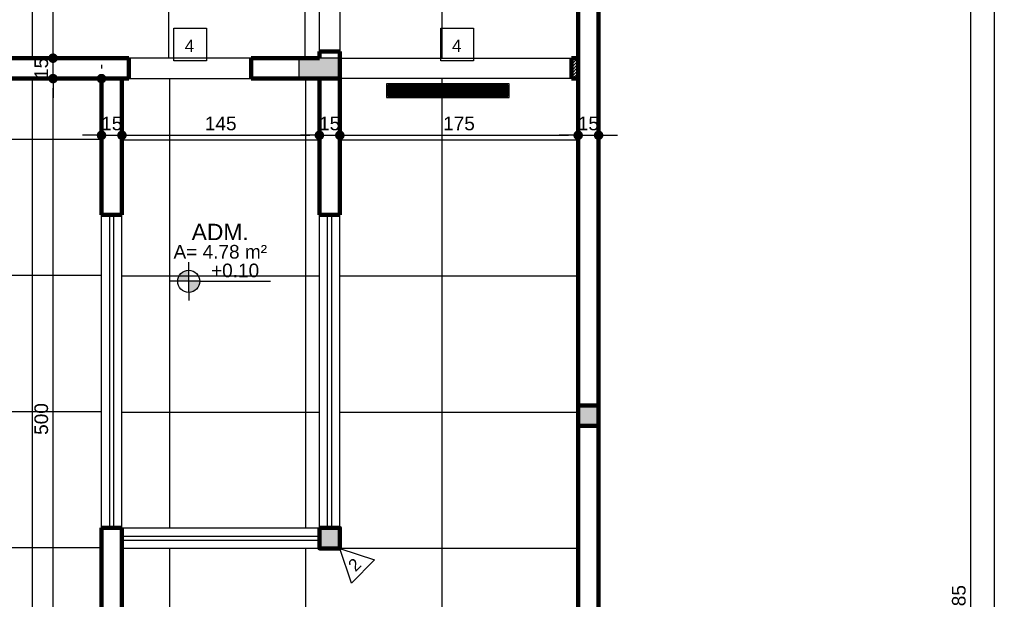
# Model space of a CAD drawing. Header units: metres. Extents: x -44 to 208, y -13 to 238.
# Tile 75 of 154: x 67.09 to 74.32, y 113.07 to 117.33. Entities that reach past the tile are written whole.
import ezdxf
from ezdxf.enums import TextEntityAlignment as Align

# ---------------------------------------------------------------- set-up
doc = ezdxf.new("R2010")
doc.units = ezdxf.units.M
doc.header["$MEASUREMENT"] = 0
doc.layers.add('ALV-ALT', color=7, linetype='Continuous', lineweight=90)
for name, color, linetype in [('ALV-CONS', 12, 'Continuous'), ('CTA-GER', 35, 'Continuous'), ('ESQ-JAN', 3, 'Continuous'), ('EST-LAJ', 6, 'Continuous'), ('HTC-EST', 253, 'Continuous'), ('HTC-PIS', 8, 'Continuous'), ('PIS-DSN', 40, 'Continuous'), ('SMB-GER', 9, 'Continuous'), ('TXT-AMB', 25, 'Continuous'), ('TXT-ESP', 40, 'Continuous')]:
    doc.layers.add(name, color=color, linetype=linetype)
doc.styles.add('ARIAL', font='arial.ttf')
doc.styles.add('Griffe', font='arial.ttf')
doc.styles.add('Texto Ambiente 1-50', font='arial.ttf', dxfattribs={"height": 0.12})
doc.styles.add('Texto Cota', font='arial.ttf')
doc.styles.add('Texto Especificacao 1-50', font='arial.ttf', dxfattribs={"height": 0.1})
doc.dimstyles.new('ARQ-1-50', dxfattribs={"dimscale": 0, "dimtxt": 0.1, "dimasz": 0.07, "dimexe": 0.075, "dimexo": 0.1, "dimgap": 0.035, "dimtad": 1, "dimdec": 0, "dimlfac": 100, "dimzin": 1, "dimdsep": 46, "dimtxsty": 'Texto Cota', "dimblk": 'DOT', "dimcen": 0.1, "dimclrd": 256, "dimclre": 256, "dimclrt": 15, "dimaunit": 1, "dimadec": 0, "dimazin": 0, "dimtfac": 1.8, "dimtdec": 0, "dimtix": 1, "dimtmove": 2, "dimatfit": 1, "dimldrblk": 'DOT', "dimfxl": 1, "dimtolj": 1, "dimtzin": 4, "dimlwd": -1, "dimarcsym": 0})
pattern_1 = [(90, (71.1861, 119.4448), (-1, 6e-17), []), (180, (71.1861, 119.4448), (-1e-16, -1), [])]

# ---------------------------------------------------------------- blocks, each defined once
blk = doc.blocks.new('Nivel')
h = blk.add_hatch(color=256)
h.paths.add_polyline_path([(0, 0), (0, 0.0813, 0.414214), (-0.0813, 0)])
h.paths.add_polyline_path([(0.0813, 0), (0, 0), (0, -0.0813, 0.414214)])
for p, q in [((0, -0.0813), (0, 0.1418)), ((0.0813, 0), (-0.1418, 0)), ((0.0813, 0), (0.5995, 0)), ((0, -0.0813), (0, -0.1418))]:
    blk.add_line(p, q)
blk.add_circle((0, 0), 0.0813)
at = {"style": 'Griffe'}
blk.add_attdef('NIVEL', text='', height=0.1, dxfattribs=at).set_placement((0.3404, 0), align=Align.BOTTOM_CENTER)
blk = doc.blocks.new('_DOT')
at = {"color": 0, "linetype": 'ByBlock'}
blk.add_line((-0.5, 0), (-1, 0), dxfattribs=at)
at = {"color": 0, "linetype": 'ByBlock', "const_width": 0.5}
blk.add_lwpolyline([(-0.25, 0, 1), (0.25, 0, 1)], format="xyb", close=True, dxfattribs=at)
blk = doc.blocks.new('*D3908')
at = {"layer": 'CTA-GER', "lineweight": -2, "transparency": 16777216}
for p, q in [((67.6945, 116.8948), (67.2552, 116.8948)), ((67.2302, 111.895), (67.2552, 111.895))]:
    blk.add_line(p, q, dxfattribs=at)
at = {"layer": 'CTA-GER', "transparency": 16777216}
blk.add_line((67.3302, 111.965), (67.3302, 116.8248), dxfattribs=at)
at = {"layer": 'Defpoints', "color": 0, "transparency": 16777216}
for p in [(67.3302, 116.8948), (67.7945, 116.8948), (67.3302, 111.895)]:
    blk.add_point(p, dxfattribs=at)
at = {"layer": 'CTA-GER', "transparency": 16777216, "xscale": 0.07, "yscale": 0.07, "zscale": 0.07}
for p, rotation in [((67.3302, 116.8948), 90), ((67.3302, 111.895), 270)]:
    blk.add_blockref('_DOT', p, dxfattribs=dict(at, rotation=rotation))
at = {"layer": 'CTA-GER', "color": 15, "transparency": 16777216, "insert": (67.2441, 114.3949), "char_height": 0.1, "attachment_point": 5, "rotation": 90, "style": 'Texto Cota'}
blk.add_mtext('\\A1;500', dxfattribs=at)
blk = doc.blocks.new('*D3909')
at = {"layer": 'CTA-GER', "transparency": 16777216}
for p, q in [((67.3302, 117.1148), (67.3302, 117.1848)), ((67.3302, 116.8948), (67.3302, 117.0448)), ((67.3302, 116.8248), (67.3302, 116.7548))]:
    blk.add_line(p, q, dxfattribs=at)
at = {"layer": 'CTA-GER', "lineweight": -2, "transparency": 16777216}
for p, q in [((67.255, 117.0448), (67.2552, 117.0448)), ((67.6945, 116.8948), (67.2552, 116.8948))]:
    blk.add_line(p, q, dxfattribs=at)
at = {"layer": 'Defpoints', "color": 0, "transparency": 16777216}
for p in [(67.3302, 117.0448), (67.355, 117.0448), (67.7945, 116.8948)]:
    blk.add_point(p, dxfattribs=at)
at = {"layer": 'CTA-GER', "transparency": 16777216, "xscale": 0.07, "yscale": 0.07, "zscale": 0.07}
for p, rotation in [((67.3302, 117.0448), 270), ((67.3302, 116.8948), 90)]:
    blk.add_blockref('_DOT', p, dxfattribs=dict(at, rotation=rotation))
at = {"layer": 'CTA-GER', "color": 15, "transparency": 16777216, "insert": (67.2441, 116.9698), "char_height": 0.1, "attachment_point": 5, "rotation": 90, "style": 'Texto Cota'}
blk.add_mtext('\\A1;15', dxfattribs=at)
blk = doc.blocks.new('*D3910')
at = {"layer": 'CTA-GER', "lineweight": -2, "transparency": 16777216}
for p, q in [((67.2497, 119.4448), (67.2552, 119.4448)), ((67.255, 117.0448), (67.2552, 117.0448))]:
    blk.add_line(p, q, dxfattribs=at)
at = {"layer": 'CTA-GER', "transparency": 16777216}
blk.add_line((67.3302, 117.1148), (67.3302, 119.3748), dxfattribs=at)
at = {"layer": 'Defpoints', "color": 0, "transparency": 16777216}
for p in [(67.3302, 119.4448), (67.3497, 119.4448), (67.355, 117.0448)]:
    blk.add_point(p, dxfattribs=at)
at = {"layer": 'CTA-GER', "transparency": 16777216, "xscale": 0.07, "yscale": 0.07, "zscale": 0.07}
for p, rotation in [((67.3302, 119.4448), 90), ((67.3302, 117.0448), 270)]:
    blk.add_blockref('_DOT', p, dxfattribs=dict(at, rotation=rotation))
at = {"layer": 'CTA-GER', "color": 15, "transparency": 16777216, "insert": (67.2441, 118.2448), "char_height": 0.1, "attachment_point": 5, "rotation": 90, "style": 'Texto Cota'}
blk.add_mtext('\\A1;240', dxfattribs=at)
blk = doc.blocks.new('*D3922')
at = {"layer": 'CTA-GER', "lineweight": -2, "transparency": 16777216}
for p, q in [((67.6861, 116.9948), (67.6861, 116.9698)), ((61.3361, 116.5786), (61.3361, 116.9698))]:
    blk.add_line(p, q, dxfattribs=at)
at = {"layer": 'CTA-GER', "transparency": 16777216}
blk.add_line((61.4061, 116.8948), (67.6161, 116.8948), dxfattribs=at)
at = {"layer": 'Defpoints', "color": 0, "transparency": 16777216}
for p in [(67.6861, 116.8948), (67.6861, 116.8948), (61.3361, 116.4786)]:
    blk.add_point(p, dxfattribs=at)
at = {"layer": 'CTA-GER', "transparency": 16777216, "xscale": 0.07, "yscale": 0.07, "zscale": 0.07, "rotation": 180}
blk.add_blockref('_DOT', (61.3361, 116.8948), dxfattribs=at)
at = {"layer": 'CTA-GER', "transparency": 16777216, "xscale": 0.07, "yscale": 0.07, "zscale": 0.07}
blk.add_blockref('_DOT', (67.6861, 116.8948), dxfattribs=at)
at = {"layer": 'CTA-GER', "color": 15, "transparency": 16777216, "insert": (64.5111, 116.9809), "char_height": 0.1, "attachment_point": 5, "style": 'Texto Cota'}
blk.add_mtext('\\A1;635', dxfattribs=at)
blk = doc.blocks.new('*D3923')
at = {"layer": 'CTA-GER', "lineweight": -2, "transparency": 16777216}
for p, q in [((67.6861, 116.5786), (67.6861, 116.5536)), ((67.8361, 116.5786), (67.8361, 116.5536))]:
    blk.add_line(p, q, dxfattribs=at)
at = {"layer": 'CTA-GER', "transparency": 16777216}
for p, q in [((67.6161, 116.4786), (67.5461, 116.4786)), ((67.6861, 116.4786), (67.8361, 116.4786)), ((67.9061, 116.4786), (67.9761, 116.4786))]:
    blk.add_line(p, q, dxfattribs=at)
at = {"layer": 'Defpoints', "color": 0, "transparency": 16777216}
for p in [(67.6861, 116.4786), (67.8361, 116.4786), (67.8361, 116.4786)]:
    blk.add_point(p, dxfattribs=at)
at = {"layer": 'CTA-GER', "transparency": 16777216, "xscale": 0.07, "yscale": 0.07, "zscale": 0.07}
blk.add_blockref('_DOT', (67.6861, 116.4786), dxfattribs=at)
at = {"layer": 'CTA-GER', "transparency": 16777216, "xscale": 0.07, "yscale": 0.07, "zscale": 0.07, "rotation": 180}
blk.add_blockref('_DOT', (67.8361, 116.4786), dxfattribs=at)
at = {"layer": 'CTA-GER', "color": 15, "transparency": 16777216, "insert": (67.7611, 116.5646), "char_height": 0.1, "attachment_point": 5, "style": 'Texto Cota'}
blk.add_mtext('\\A1;15', dxfattribs=at)
blk = doc.blocks.new('*D3924')
at = {"layer": 'CTA-GER', "lineweight": -2, "transparency": 16777216}
for p, q in [((67.8361, 116.5786), (67.8361, 116.5536)), ((69.2861, 116.5786), (69.2861, 116.5536))]:
    blk.add_line(p, q, dxfattribs=at)
at = {"layer": 'CTA-GER', "transparency": 16777216}
blk.add_line((67.9061, 116.4786), (69.2161, 116.4786), dxfattribs=at)
at = {"layer": 'Defpoints', "color": 0, "transparency": 16777216}
for p in [(67.8361, 116.4786), (69.2861, 116.4786), (69.2861, 116.4786)]:
    blk.add_point(p, dxfattribs=at)
at = {"layer": 'CTA-GER', "transparency": 16777216, "xscale": 0.07, "yscale": 0.07, "zscale": 0.07, "rotation": 180}
blk.add_blockref('_DOT', (67.8361, 116.4786), dxfattribs=at)
at = {"layer": 'CTA-GER', "transparency": 16777216, "xscale": 0.07, "yscale": 0.07, "zscale": 0.07}
blk.add_blockref('_DOT', (69.2861, 116.4786), dxfattribs=at)
at = {"layer": 'CTA-GER', "color": 15, "transparency": 16777216, "insert": (68.5611, 116.5646), "char_height": 0.1, "attachment_point": 5, "style": 'Texto Cota'}
blk.add_mtext('\\A1;145', dxfattribs=at)
blk = doc.blocks.new('*D3925')
at = {"layer": 'CTA-GER', "lineweight": -2, "transparency": 16777216}
for p, q in [((69.2861, 116.5786), (69.2861, 116.5536)), ((69.4361, 116.3786), (69.4361, 116.4036))]:
    blk.add_line(p, q, dxfattribs=at)
at = {"layer": 'CTA-GER', "transparency": 16777216}
for p, q in [((69.2161, 116.4786), (69.1461, 116.4786)), ((69.2861, 116.4786), (69.4361, 116.4786)), ((69.5061, 116.4786), (69.5761, 116.4786))]:
    blk.add_line(p, q, dxfattribs=at)
at = {"layer": 'Defpoints', "color": 0, "transparency": 16777216}
for p in [(69.2861, 116.4786), (69.4361, 116.4786), (69.4361, 116.4786)]:
    blk.add_point(p, dxfattribs=at)
at = {"layer": 'CTA-GER', "transparency": 16777216, "xscale": 0.07, "yscale": 0.07, "zscale": 0.07}
blk.add_blockref('_DOT', (69.2861, 116.4786), dxfattribs=at)
at = {"layer": 'CTA-GER', "transparency": 16777216, "xscale": 0.07, "yscale": 0.07, "zscale": 0.07, "rotation": 180}
blk.add_blockref('_DOT', (69.4361, 116.4786), dxfattribs=at)
at = {"layer": 'CTA-GER', "color": 15, "transparency": 16777216, "insert": (69.3611, 116.5646), "char_height": 0.1, "attachment_point": 5, "style": 'Texto Cota'}
blk.add_mtext('\\A1;15', dxfattribs=at)
blk = doc.blocks.new('*D3926')
at = {"layer": 'CTA-GER', "lineweight": -2, "transparency": 16777216}
for p, q in [((71.1861, 116.5786), (71.1861, 116.5536)), ((69.4361, 116.3786), (69.4361, 116.4036))]:
    blk.add_line(p, q, dxfattribs=at)
at = {"layer": 'CTA-GER', "transparency": 16777216}
blk.add_line((69.5061, 116.4786), (71.1161, 116.4786), dxfattribs=at)
at = {"layer": 'Defpoints', "color": 0, "transparency": 16777216}
for p in [(69.4361, 116.4786), (71.1861, 116.4786), (71.1861, 116.4786)]:
    blk.add_point(p, dxfattribs=at)
at = {"layer": 'CTA-GER', "transparency": 16777216, "xscale": 0.07, "yscale": 0.07, "zscale": 0.07, "rotation": 180}
blk.add_blockref('_DOT', (69.4361, 116.4786), dxfattribs=at)
at = {"layer": 'CTA-GER', "transparency": 16777216, "xscale": 0.07, "yscale": 0.07, "zscale": 0.07}
blk.add_blockref('_DOT', (71.1861, 116.4786), dxfattribs=at)
at = {"layer": 'CTA-GER', "color": 15, "transparency": 16777216, "insert": (70.3111, 116.5646), "char_height": 0.1, "attachment_point": 5, "style": 'Texto Cota'}
blk.add_mtext('\\A1;175', dxfattribs=at)
blk = doc.blocks.new('*D3927')
at = {"layer": 'CTA-GER', "lineweight": -2, "transparency": 16777216}
for p, q in [((71.1861, 116.5786), (71.1861, 116.5536)), ((71.3361, 116.5786), (71.3361, 116.5536))]:
    blk.add_line(p, q, dxfattribs=at)
at = {"layer": 'CTA-GER', "transparency": 16777216}
for p, q in [((71.1161, 116.4786), (71.0461, 116.4786)), ((71.1861, 116.4786), (71.3361, 116.4786)), ((71.4061, 116.4786), (71.4761, 116.4786))]:
    blk.add_line(p, q, dxfattribs=at)
at = {"layer": 'Defpoints', "color": 0, "transparency": 16777216}
for p in [(71.1861, 116.4786), (71.3361, 116.4786), (71.3361, 116.4786)]:
    blk.add_point(p, dxfattribs=at)
at = {"layer": 'CTA-GER', "transparency": 16777216, "xscale": 0.07, "yscale": 0.07, "zscale": 0.07}
blk.add_blockref('_DOT', (71.1861, 116.4786), dxfattribs=at)
at = {"layer": 'CTA-GER', "transparency": 16777216, "xscale": 0.07, "yscale": 0.07, "zscale": 0.07, "rotation": 180}
blk.add_blockref('_DOT', (71.3361, 116.4786), dxfattribs=at)
at = {"layer": 'CTA-GER', "color": 15, "transparency": 16777216, "insert": (71.2611, 116.5646), "char_height": 0.1, "attachment_point": 5, "style": 'Texto Cota'}
blk.add_mtext('\\A1;15', dxfattribs=at)
blk = doc.blocks.new('*D3944')
at = {"layer": 'CTA-GER', "lineweight": -2, "transparency": 16777216}
for p, q in [((73.9177, 119.4448), (74.1427, 119.4448)), ((73.9177, 106.5948), (74.1427, 106.5948))]:
    blk.add_line(p, q, dxfattribs=at)
at = {"layer": 'CTA-GER', "transparency": 16777216}
blk.add_line((74.0677, 119.3748), (74.0677, 106.6648), dxfattribs=at)
at = {"layer": 'Defpoints', "color": 0, "transparency": 16777216}
for p in [(73.8177, 119.4448), (73.8177, 106.5948), (74.0677, 106.5948)]:
    blk.add_point(p, dxfattribs=at)
at = {"layer": 'CTA-GER', "transparency": 16777216, "xscale": 0.07, "yscale": 0.07, "zscale": 0.07}
for p, rotation in [((74.0677, 119.4448), 90), ((74.0677, 106.5948), 270)]:
    blk.add_blockref('_DOT', p, dxfattribs=dict(at, rotation=rotation))
at = {"layer": 'CTA-GER', "color": 15, "transparency": 16777216, "insert": (73.9817, 113.0198), "char_height": 0.1, "attachment_point": 5, "rotation": 90, "style": 'Texto Cota'}
blk.add_mtext('\\A1;1285', dxfattribs=at)
blk = doc.blocks.new('*D3952')
at = {"layer": 'CTA-GER', "lineweight": -2, "transparency": 16777216}
for p, q in [((71.5913, 119.5948), (74.3153, 119.5948)), ((71.5913, 100.4438), (74.3153, 100.4438))]:
    blk.add_line(p, q, dxfattribs=at)
at = {"layer": 'CTA-GER', "transparency": 16777216}
blk.add_line((74.2403, 119.5248), (74.2403, 100.5138), dxfattribs=at)
at = {"layer": 'Defpoints', "color": 0, "transparency": 16777216}
for p in [(71.4913, 119.5948), (71.4913, 100.4438), (74.2403, 100.4438)]:
    blk.add_point(p, dxfattribs=at)
at = {"layer": 'CTA-GER', "transparency": 16777216, "xscale": 0.07, "yscale": 0.07, "zscale": 0.07}
for p, rotation in [((74.2403, 119.5948), 90), ((74.2403, 100.4438), 270)]:
    blk.add_blockref('_DOT', p, dxfattribs=dict(at, rotation=rotation))
at = {"layer": 'CTA-GER', "color": 15, "transparency": 16777216, "insert": (74.1542, 110.0193), "char_height": 0.1, "attachment_point": 5, "rotation": 90, "style": 'Texto Cota'}
blk.add_mtext('\\A1;1915', dxfattribs=at)
blk = doc.blocks.new('A$C6031014A')
at = {"layer": 'HTC-PIS'}
h = blk.add_hatch(color=256, dxfattribs=at)
h.dxf.hatch_style = 1
h.paths.add_polyline_path([(8.1, -0.15), (8.1, 0), (7.8, 0), (7.8, -0.15)])
at = {"layer": 'EST-LAJ'}
blk.add_lwpolyline([(8.1, -0.15), (8.1, 0), (7.8, 0), (7.8, -0.15), (8.1, -0.15)], close=True, dxfattribs=at)
blk = doc.blocks.new('A$C583E022D')
at = {"layer": 'HTC-PIS'}
h = blk.add_hatch(dxfattribs=at)
h.set_pattern_fill('LINE', color=256, scale=0.06, angle=90)
h.set_pattern_definition([(90, (-40.2440876, -116.442404), (-0.0075, 5e-19), [])])
h.paths.add_polyline_path([(0.89, -0.09), (0.89, -0.01), (0.01, -0.01), (0.01, -0.09)])
for points in [[(0, -0.1), (0.9, -0.1), (0.9, 0), (0, 0)], [(0.01, -0.09), (0.89, -0.09), (0.89, -0.01), (0.01, -0.01)]]:
    blk.add_lwpolyline(points, close=True, dxfattribs=at)

msp = doc.modelspace()

# ---------------------------------------------------------------- hatches: boundary and pattern name
at = {"layer": 'ALV-CONS'}
h = msp.add_hatch(dxfattribs=at)
h.set_pattern_fill('LINE', color=256, scale=0.005, angle=45)
h.set_pattern_definition([(45, (148.437543, 52.456014), (-0.0112253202, 0.0112253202), [])])
h.paths.add_polyline_path([(71.1861, 117.0448), (71.1361, 117.0448), (71.1361, 116.8948), (71.1861, 116.8948)])
at = {"layer": 'HTC-EST'}
for points in [[(71.3361, 114.3448), (71.3361, 114.4948), (71.1861, 114.4948), (71.1861, 114.3448)], [(69.4361, 113.4448), (69.4361, 113.5948), (69.2861, 113.5948), (69.2861, 113.4448)]]:
    msp.add_hatch(color=256, dxfattribs=at).paths.add_polyline_path(points)
at = {"layer": 'HTC-PIS'}
h = msp.add_hatch(dxfattribs=at)
h.set_pattern_fill('_USER', color=256, angle=90, double=1, pattern_type=0)
h.set_pattern_definition([(90, (71.1798, 119.4496), (-1, 6e-17), []), (180, (71.1798, 119.4496), (-1e-16, -1), [])])
h.paths.add_polyline_path([(68.7798, 117.0496), (69.2798, 117.0496), (69.2795, 117.0996), (69.2798, 117.0996), (69.2798, 118.3996), (69.2798, 119.4496), (67.8298, 119.4496), (66.4298, 119.4496), (61.6298, 119.4496), (61.3298, 119.4496), (61.3298, 111.8996), (61.3798, 111.8996), (61.3798, 111.7496), (61.3298, 111.7496), (61.3298, 106.6996), (61.3298, 100.5996), (61.5798, 100.5996), (61.5798, 100.5948), (63.1298, 100.5948), (63.1298, 100.5996), (63.2798, 100.5996), (63.2798, 100.5949), (64.8298, 100.5949), (64.8298, 100.6), (64.9798, 100.5999), (64.9798, 100.595), (66.5298, 100.595), (66.5298, 100.5998), (66.7298, 100.5998), (68.2298, 100.5998), (68.2298, 100.5996), (68.2798, 100.5998), (69.1798, 100.5998), (69.1798, 100.5996), (69.6798, 100.5996), (69.6798, 104.1496), (68.1798, 104.1496), (68.1798, 104.2996), (68.1798, 104.9996), (68.1798, 105.2346), (68.1798, 106.3646), (68.1798, 107.1846), (68.1798, 108.3146), (68.1798, 109.0511), (68.1798, 110.0411), (68.1798, 111.7496), (62.6798, 111.7498), (62.6798, 111.8998), (67.6798, 111.8998), (67.6798, 116.8996), (62.6798, 116.8996), (62.6798, 117.0496), (67.8798, 117.0496)])
edge = h.paths.add_edge_path(flags=16)
edge.add_arc((65.4638, 117.8758), 0.12, 0, 360)
edge = h.paths.add_edge_path(flags=16)
edge.add_arc((64.9254, 118.1424), 0.0813, 0, 360)
h.paths.add_polyline_path([(65.3219, 117.7566), (65.0819, 117.7566), (65.2019, 117.9966)], flags=16)
h.paths.add_polyline_path([(66.7298, 114.4996), (66.7298, 114.3496), (66.4798, 114.3496), (66.4798, 114.4996)], flags=16)
h.paths.add_polyline_path([(64.5009, 114.1644), (64.5009, 113.9244), (64.2609, 113.9244), (64.2609, 114.1644)], flags=16)
edge = h.paths.add_edge_path(flags=16)
edge.add_arc((64.9182, 114.0437), 0.12, 0, 360)
h.paths.add_polyline_path([(64.6563, 114.1644), (64.7763, 113.9244), (64.5363, 113.9244)], flags=16)
edge = h.paths.add_edge_path(flags=16)
edge.add_arc((64.4471, 107.9892), 0.0813, 0, 360)
edge = h.paths.add_edge_path(flags=16)
edge.add_arc((64.9549, 107.7057), 0.12, 0, 360)
h.paths.add_polyline_path([(64.693, 107.8264), (64.813, 107.5864), (64.573, 107.5864)], flags=16)
h.paths.add_polyline_path([(66.5298, 106.2496), (66.5298, 105.0996), (62.5298, 105.0996), (62.5298, 106.2496)], flags=16)
h = msp.add_hatch(dxfattribs=at)
h.set_pattern_fill('_USER', color=256, angle=90, double=1, pattern_type=0)
h.set_pattern_definition(pattern_1)
h.paths.add_polyline_path([(71.1861, 119.4448), (71.1361, 119.4448), (69.4361, 119.4448), (69.4361, 118.3948), (69.4361, 117.0948), (69.4361, 117.0448), (71.1361, 117.0448), (71.1861, 117.0448), (71.1861, 117.6448), (71.0861, 117.6448), (71.0861, 118.2448), (71.1861, 118.2448)])
h.paths.add_polyline_path([(70.1047, 118.3856, -1), (69.9421, 118.3856, -1)], flags=16)
h.paths.add_polyline_path([(70.6964, 118.1109, -1), (70.4564, 118.1109, -1)], flags=16)
h.paths.add_polyline_path([(70.3145, 118.2316), (70.4345, 117.9916), (70.1945, 117.9916)], flags=16)
h.paths.add_polyline_path([(70.159, 118.2316), (70.159, 117.9916), (69.919, 117.9916), (69.919, 118.2316)], flags=16)
h.paths.add_polyline_path([(70.1616, 118.3879), (70.5661, 118.3879), (70.5661, 118.5411), (70.1616, 118.5411)], flags=24)
h.paths.add_polyline_path([(70.52, 118.0322), (70.6351, 118.0322), (70.6351, 118.1677), (70.52, 118.1677)], flags=8)
h.paths.add_polyline_path([(70.2485, 118.0026), (70.3636, 118.0026), (70.3636, 118.1382), (70.2485, 118.1382)], flags=8)
h.paths.add_polyline_path([(69.9775, 118.0349), (70.0926, 118.0349), (70.0926, 118.1704), (69.9775, 118.1704)], flags=8)
h.paths.add_polyline_path([(70.0279, 118.4643), (70.5073, 118.4643), (70.5073, 118.7116), (70.0279, 118.7116)], flags=24)
h = msp.add_hatch(dxfattribs=at)
h.set_pattern_fill('_USER', color=256, angle=90, double=1, pattern_type=0)
h.set_pattern_definition(pattern_1)
h.paths.add_polyline_path([(69.2861, 116.8948), (68.7861, 116.8948), (67.8861, 116.8948), (67.8361, 116.8948), (67.8361, 113.5948), (69.2861, 113.5948)])
h.paths.add_polyline_path([(68.4176, 115.2182, -1), (68.255, 115.2182, -1)], flags=16)
h.paths.add_polyline_path([(69.0164, 114.9152, -1), (68.7764, 114.9152, -1)], flags=16)
h.paths.add_polyline_path([(68.6345, 115.0359), (68.7545, 114.7959), (68.5145, 114.7959)], flags=16)
h.paths.add_polyline_path([(68.479, 115.0359), (68.479, 114.7959), (68.239, 114.7959), (68.239, 115.0359)], flags=16)
h.paths.add_polyline_path([(68.4744, 115.2206), (68.8789, 115.2206), (68.8789, 115.3738), (68.4744, 115.3738)], flags=24)
h.paths.add_polyline_path([(68.8377, 114.8414), (68.9528, 114.8414), (68.9528, 114.9769), (68.8377, 114.9769)], flags=8)
h.paths.add_polyline_path([(68.5685, 114.8069), (68.6836, 114.8069), (68.6836, 114.9424), (68.5685, 114.9424)], flags=8)
h.paths.add_polyline_path([(68.2975, 114.8391), (68.4126, 114.8391), (68.4126, 114.9747), (68.2975, 114.9747)], flags=8)
h.paths.add_polyline_path([(68.3275, 115.347), (68.8068, 115.347), (68.8068, 115.5942), (68.3275, 115.5942)], flags=24)
h = msp.add_hatch(dxfattribs=at)
h.set_pattern_fill('_USER', color=256, double=1, pattern_type=0)
h.set_pattern_definition([(0, (71.1861, 119.4448), (0, 1), []), (90, (71.1861, 119.4448), (-1, 6e-17), [])])
h.paths.add_polyline_path([(71.1861, 116.8948), (69.4361, 116.8948), (69.4361, 113.4448), (67.8361, 113.4448), (67.8361, 111.8948), (68.3361, 111.8948), (68.3361, 110.6414), (69.0361, 110.6414), (69.0361, 108.8412), (68.3361, 108.8412), (68.3361, 108.6448), (69.4261, 108.6448), (69.4261, 106.8448), (68.3361, 106.8448), (68.3361, 106.6948), (69.4261, 106.6948), (69.4261, 104.8948), (68.3361, 104.8948), (68.3361, 104.2948), (70.3361, 104.2948), (70.3361, 104.1448), (69.8361, 104.1448), (69.8361, 100.5948), (71.1861, 100.596), (71.1861, 104.1448), (71.1361, 104.1448), (71.1361, 104.2948), (71.1861, 104.2948)])
edge = h.paths.add_edge_path(flags=16)
edge.add_arc((69.5833, 111.5435), 0.0813, 0, 360)
edge = h.paths.add_edge_path(flags=16)
edge.add_arc((70.1238, 111.266), 0.12, 0, 360)
h.paths.add_polyline_path([(69.8619, 111.3867), (69.9819, 111.1467), (69.7419, 111.1467)], flags=16)
h.paths.add_polyline_path([(69.7064, 111.3867), (69.7064, 111.1467), (69.4664, 111.1467), (69.4664, 111.3867)], flags=16)
h.paths.add_polyline_path([(70.5963, 102.0104), (70.7163, 101.7704), (70.4763, 101.7704)], flags=16)
h.paths.add_polyline_path([(70.4408, 102.0104), (70.4408, 101.7704), (70.2008, 101.7704), (70.2008, 102.0104)], flags=16)
edge = h.paths.add_edge_path(flags=16)
edge.add_arc((70.8582, 101.8897), 0.12, 0, 360)
h.paths.add_polyline_path([(69.7214, 112.9802), (70.126, 112.9802), (70.126, 113.1333), (69.7214, 113.1333)], flags=16)
h.paths.add_polyline_path([(70.0673, 112.6215), (70.1824, 112.6215), (70.1824, 112.7571), (70.0673, 112.7571)], flags=16)
h.paths.add_polyline_path([(69.7958, 112.592), (69.9109, 112.592), (69.9109, 112.7275), (69.7958, 112.7275)], flags=16)
h.paths.add_polyline_path([(69.5248, 112.6243), (69.64, 112.6243), (69.64, 112.7598), (69.5248, 112.7598)], flags=16)
h.paths.add_polyline_path([(69.3286, 113.1142), (69.9237, 113.1142), (70.057, 113.3615), (69.3286, 113.3615)], flags=16)
h.paths.add_polyline_path([(70.8017, 101.8109), (70.9169, 101.8109), (70.9169, 101.9465), (70.8017, 101.9465)], flags=0)
h.paths.add_polyline_path([(70.5303, 101.7814), (70.6454, 101.7814), (70.6454, 101.917), (70.5303, 101.917)], flags=0)
h.paths.add_polyline_path([(70.2593, 101.8137), (70.3744, 101.8137), (70.3744, 101.9492), (70.2593, 101.9492)], flags=0)
h.paths.add_polyline_path([(70.2034, 102.2355), (70.2034, 102.4828)], flags=16)

# ---------------------------------------------------------------- linework, layer by layer
at = {"layer": 'ALV-ALT'}
for p, q in [((71.3361, 109.5948), (71.3361, 119.4448)), ((71.1861, 117.0448), (71.1861, 117.6448)), ((69.2861, 117.0448), (69.2859, 117.0948)), ((69.2861, 117.0948), (69.4361, 117.0948)), ((69.4361, 117.0948), (69.4361, 115.8948)), ((67.8861, 117.0448), (62.6861, 117.0448)), ((67.8861, 116.8948), (67.8861, 117.0448)), ((68.7861, 116.8948), (68.7861, 117.0448)), ((68.7861, 117.0448), (69.2861, 117.0448)), ((71.1361, 117.0448), (71.1361, 116.8948)), ((71.1861, 117.0448), (71.1361, 117.0448)), ((71.1861, 106.6948), (71.1861, 117.0448)), ((62.6861, 116.8948), (67.8361, 116.8948)), ((67.6861, 115.8948), (67.6861, 116.8948)), ((67.8361, 116.8948), (67.8861, 116.8948)), ((67.8361, 116.8948), (67.8361, 115.8948)), ((69.4361, 116.8948), (68.7861, 116.8948)), ((69.2861, 115.8948), (69.2861, 116.8948)), ((71.1361, 116.8948), (71.1861, 116.8948)), ((67.6861, 115.8948), (67.8361, 115.8948)), ((69.2861, 115.8948), (69.4361, 115.8948)), ((71.3361, 114.4949), (71.1861, 114.4949)), ((71.3361, 114.3442), (71.1861, 114.3442)), ((67.6861, 111.895), (67.6861, 113.5948)), ((67.6861, 113.5948), (67.6861, 113.5948)), ((67.6861, 113.5948), (67.8361, 113.5948)), ((67.8361, 113.5948), (67.8361, 111.8948)), ((69.4361, 113.5948), (69.4361, 113.4448)), ((69.4361, 113.4448), (69.2861, 113.4448))]:
    msp.add_line(p, q, dxfattribs=at)
msp.add_lwpolyline([(69.2861, 113.5948), (69.4361, 113.5948), (69.4361, 113.4448), (69.2861, 113.4448)], close=True, dxfattribs=at)
at = {"layer": 'ALV-CONS'}
msp.add_line((69.2861, 117.0448), (69.2861, 117.0948), dxfattribs=at)
at = {"layer": 'ESQ-JAN'}
for p, q in [((67.6861, 113.5948), (67.6861, 115.8948)), ((67.7461, 113.5948), (67.7461, 115.8948)), ((67.7761, 113.5948), (67.7761, 115.8948)), ((67.8361, 113.5948), (67.8361, 115.8948)), ((69.2861, 113.5948), (69.2861, 115.8948)), ((69.3461, 113.5948), (69.3461, 115.8948)), ((69.3761, 113.5948), (69.3761, 115.8948)), ((69.4361, 113.5948), (69.4361, 115.8948)), ((67.8361, 113.5948), (69.2861, 113.5948)), ((67.8361, 113.5348), (69.2861, 113.5348)), ((67.8361, 113.5048), (69.2861, 113.5048)), ((69.2861, 113.4448), (67.8361, 113.4448))]:
    msp.add_line(p, q, dxfattribs=at)
at = {"layer": 'PIS-DSN'}
for points in [[(69.2861, 118.3948), (69.4361, 118.3948), (69.4361, 117.0948), (69.2861, 117.0948)], [(68.7861, 117.0448), (67.8861, 117.0448), (67.8861, 116.8948), (68.7861, 116.8948)], [(69.4361, 117.0448), (71.1361, 117.0448), (71.1361, 116.8948), (69.4361, 116.8948)]]:
    msp.add_lwpolyline(points, close=True, dxfattribs=at)
at = {"layer": 'TXT-ESP'}
for points in [[(68.4561, 117.0248), (68.2161, 117.0248), (68.2161, 117.2648), (68.4561, 117.2648)], [(70.4184, 117.0248), (70.1784, 117.0248), (70.1784, 117.2648), (70.4184, 117.2648)], [(69.6907, 113.3599), (69.521, 113.1902), (69.4361, 113.4448), (69.4361, 113.4448)]]:
    msp.add_lwpolyline(points, close=True, dxfattribs=at)

# ---------------------------------------------------------------- block references
at = {"layer": 'EST-LAJ'}
msp.add_blockref('A$C6031014A', (61.3361, 117.0448), dxfattribs=at)
at = {"layer": 'HTC-PIS'}
msp.add_blockref('A$C583E022D', (69.7786, 116.8556), dxfattribs=at)
at = {"layer": 'SMB-GER'}
msp.add_blockref('Nivel', (68.3266, 115.4061), dxfattribs=at).add_auto_attribs({'NIVEL': '+0.10'})

# ---------------------------------------------------------------- texts
at = {"layer": 'TXT-AMB', "insert": (68.3481, 115.8287), "char_height": 0.12, "width": 2.887209, "attachment_point": 1, "style": 'Texto Ambiente 1-50'}
msp.add_mtext('ADM.', dxfattribs=at)
at = {"layer": 'TXT-ESP'}
for s, height, style, p in [('4', 0.09, 'ARIAL', (68.2972, 117.0907)), ('4', 0.09, 'ARIAL', (70.2595, 117.0907)), ('A= 4.78 m²', 0.1, 'Texto Especificacao 1-50', (68.2148, 115.5731))]:
    msp.add_text(s, height=height, dxfattribs=dict(at, style=style)).set_placement(p)
at = {"layer": 'TXT-ESP', "style": 'ARIAL'}
msp.add_text('2', height=0.09, rotation=45, dxfattribs=at).set_placement((69.5514, 113.2681))

# ---------------------------------------------------------------- dimensions: what is measured, and where the dimension line sits
at = {"layer": 'CTA-GER'}
for base, p1, p2, picture, middle in [((74.2403, 100.4438), (71.4913, 119.5948), (71.4913, 100.4438), '*D3952', (74.1542, 110.0193)), ((67.3302, 119.4448), (67.355, 117.0448), (67.3497, 119.4448), '*D3910', (67.2441, 118.2448)), ((74.0677, 106.5948), (73.8177, 119.4448), (73.8177, 106.5948), '*D3944', (73.9817, 113.0198)), ((67.3302, 117.0448), (67.7945, 116.8948), (67.355, 117.0448), '*D3909', (67.2441, 116.9698)), ((67.3302, 116.8948), (67.3302, 111.895), (67.7945, 116.8948), '*D3908', (67.2441, 114.3949))]:
    dim = msp.add_linear_dim(base=base, p1=p1, p2=p2, angle=90, dimstyle='ARQ-1-50', override={"dimscale": 1}, dxfattribs=at)
    dim.commit()
    dim.dimension.update_dxf_attribs({"geometry": picture, "text_midpoint": middle})
for base, p1, p2, picture, middle in [((67.6861, 116.8948), (61.3361, 116.4786), (67.6861, 116.8948), '*D3922', (64.5111, 116.9809)), ((67.8361, 116.4786), (67.6861, 116.4786), (67.8361, 116.4786), '*D3923', (67.7611, 116.5646)), ((69.2861, 116.4786), (67.8361, 116.4786), (69.2861, 116.4786), '*D3924', (68.5611, 116.5646)), ((69.4361, 116.4786), (69.2861, 116.4786), (69.4361, 116.4786), '*D3925', (69.3611, 116.5646)), ((71.1861, 116.4786), (69.4361, 116.4786), (71.1861, 116.4786), '*D3926', (70.3111, 116.5646)), ((71.3361, 116.4786), (71.1861, 116.4786), (71.3361, 116.4786), '*D3927', (71.2611, 116.5646))]:
    dim = msp.add_linear_dim(base=base, p1=p1, p2=p2, dimstyle='ARQ-1-50', override={"dimscale": 1}, dxfattribs=at)
    dim.commit()
    dim.dimension.update_dxf_attribs({"geometry": picture, "text_midpoint": middle})

doc.saveas('drawing.dxf')
